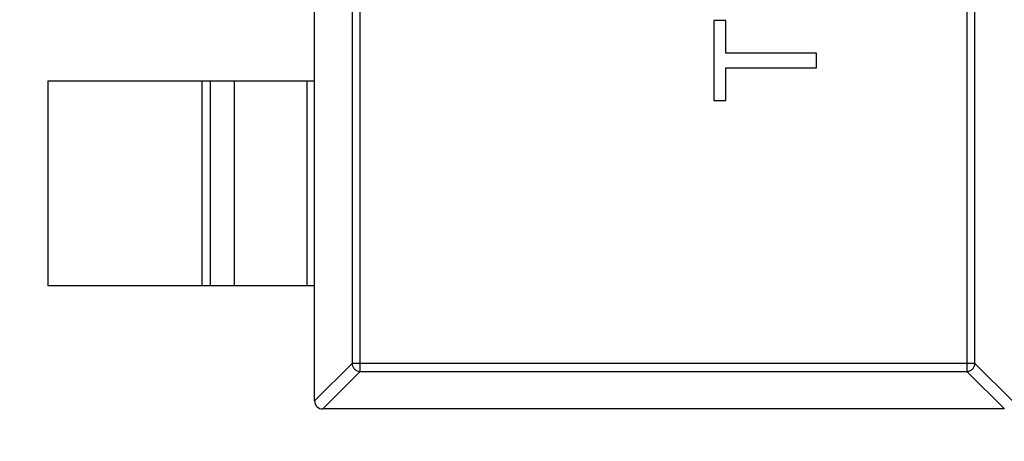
# Model space of a CAD drawing. Header units: millimetres. Extents: x -21 to 173, y -170 to -77.
# Tile 25 of 95: x 123.81 to 126.21, y -147.41 to -146.38. Entities that reach past the tile are written whole.
import ezdxf

# ---------------------------------------------------------------- set-up
doc = ezdxf.new("R2010")
doc.units = ezdxf.units.MM
doc.header["$LTSCALE"] = 1.21
doc.header["$MEASUREMENT"] = 0
doc.header["$PDMODE"] = 3
doc.header["$PDSIZE"] = 0.3125
doc.layers.get('0').update_dxf_attribs({"linetype": 'CONTINUOUS'})
doc.layers.get('DEFPOINTS').update_dxf_attribs({"linetype": 'CONTINUOUS'})
doc.layers.add('Dim', color=3, linetype='CONTINUOUS', lineweight=25)
doc.styles.get("Standard").update_dxf_attribs({"font": 'txt', "width": 0.8})
doc.dimstyles.get("Standard").update_dxf_attribs({"dimtxt": 0.15625, "dimasz": 0.1875, "dimexe": 0.125, "dimexo": 0.0625, "dimgap": 0.09, "dimtad": 0, "dimtih": 1, "dimtoh": 1, "dimzin": 4, "dimdsep": 46, "dimtxsty": 'STANDARD', "dimblk": '_FILLED', "dimblk1": '_FILLED', "dimblk2": '_FILLED', "dimcen": 0.09, "dimazin": 1, "dimtp": 0.01, "dimtm": 0.01, "dimtfac": 1, "dimtofl": 0, "dimtmove": 0, "dimatfit": 3, "dimldrblk": '_FILLED', "dimfxl": 1, "dimtolj": 1, "dimtzin": 4, "dimarcsym": 0})

# ---------------------------------------------------------------- blocks, each defined once
blk = doc.blocks.new('_FILLED')
at = {"color": 0, "linetype": 'ByBlock'}
blk.add_solid([(0, 0), (-1, 0.16667), (-1, -0.16667)], dxfattribs=at)
blk = doc.blocks.new('*D65')
at = {"layer": 'DEFPOINTS', "color": 0}
for p in [(105.5298, -92.6324), (171.1468, -92.6324), (151.3452, -159.3324)]:
    blk.add_point(p, dxfattribs=at)
at = {"layer": 'Dim', "color": 0, "lineweight": -2}
for p, q in [((105.5923, -92.6324), (171.2718, -92.6324)), ((171.1468, -95.1324), (171.1468, -122.059)), ((171.1468, -156.8324), (171.1468, -129.9057)), ((151.4077, -159.3324), (171.2718, -159.3324))]:
    blk.add_line(p, q, dxfattribs=at)
at = {"layer": 'Dim', "color": 0, "lineweight": -2, "xscale": 2.5, "yscale": 2.5, "zscale": 2.5}
for p, rotation in [((171.1468, -92.6324), 90), ((171.1468, -159.3324), 270)]:
    blk.add_blockref('_FILLED', p, dxfattribs=dict(at, rotation=rotation))
at = {"layer": 'Dim', "color": 0, "insert": (171.1468, -125.9824), "char_height": 2.5, "attachment_point": 5, "rotation": 90, "line_spacing_factor": 2.5}
blk.add_mtext('\\A1;66.70', dxfattribs=at)

msp = doc.modelspace()

# ---------------------------------------------------------------- linework, layer by layer
at = {"color": 7, "linetype": 'Continuous'}
for p, q in [((124.5294, -147.3124), (124.5294, -144.3524)), ((124.6405, -147.241), (124.6405, -144.4239)), ((126.1183, -144.4239), (126.1183, -147.241)), ((124.6209, -144.4436), (124.6209, -147.2213)), ((126.138, -147.2213), (126.138, -144.4436)), ((125.5311, -146.3853), (125.5022, -146.3853)), ((125.5022, -146.3853), (125.5022, -146.5808)), ((125.5311, -146.4654), (125.5311, -146.3853)), ((125.7522, -146.4654), (125.5311, -146.4654)), ((125.7522, -146.5007), (125.7522, -146.4654)), ((125.5311, -146.5007), (125.7522, -146.5007)), ((125.5311, -146.5808), (125.5311, -146.5007)), ((123.8794, -146.5324), (124.5294, -146.5324)), ((123.8794, -146.5324), (123.8794, -147.0324)), ((124.2556, -147.0324), (124.2556, -146.5324)), ((124.2754, -146.5324), (124.2754, -147.0324)), ((124.3334, -146.5324), (124.3334, -147.0324)), ((124.5116, -147.0324), (124.5116, -146.5324)), ((125.5022, -146.5808), (125.5311, -146.5808)), ((124.5294, -147.0324), (123.8794, -147.0324)), ((124.5294, -147.3127), (124.6209, -147.2213)), ((126.138, -147.2213), (124.6209, -147.2213)), ((126.138, -147.2213), (126.2294, -147.3127)), ((124.6405, -147.241), (124.5491, -147.3324)), ((124.6405, -147.241), (126.1183, -147.241)), ((126.2097, -147.3324), (126.1183, -147.241)), ((126.2094, -147.3324), (124.5494, -147.3324))]:
    msp.add_line(p, q, dxfattribs=at)
msp.add_arc((124.5494, -147.3124), 0.02, 180, 270, dxfattribs=at)
for points in [[(124.6209, -147.2213), (124.6209, -147.2239), (124.6221, -147.2289), (124.6265, -147.2354), (124.6329, -147.2398), (124.638, -147.2409), (124.6405, -147.241)], [(126.1183, -147.241), (126.1208, -147.2409), (126.1259, -147.2398), (126.1324, -147.2354), (126.1368, -147.2289), (126.1379, -147.2239), (126.138, -147.2213)]]:
    msp.add_open_spline(points, degree=3, knots=[0, 0, 0, 0, 0.249032, 0.5, 0.750968, 1, 1, 1, 1], dxfattribs=at)

# ---------------------------------------------------------------- dimensions: what is measured, and where the dimension line sits
at = {"layer": 'Dim'}
dim = msp.add_linear_dim(base=(171.1468, -92.6324), p1=(151.3452, -159.3324), p2=(105.5298, -92.6324), angle=90, dimstyle='STANDARD', override={"dimtxt": 2.5, "dimasz": 2.5, "dimtih": 0, "dimtoh": 0, "dimzin": 0, "dimcen": 0.198, "dimadec": 0, "dimazin": 0, "dimtp": 0, "dimtm": 0, "dimtdec": 4, "dimtzin": 0}, dxfattribs=at)
dim.commit()
dim.dimension.update_dxf_attribs({"geometry": '*D65', "text_midpoint": (171.1468, -125.9824)})

doc.saveas('drawing.dxf')
